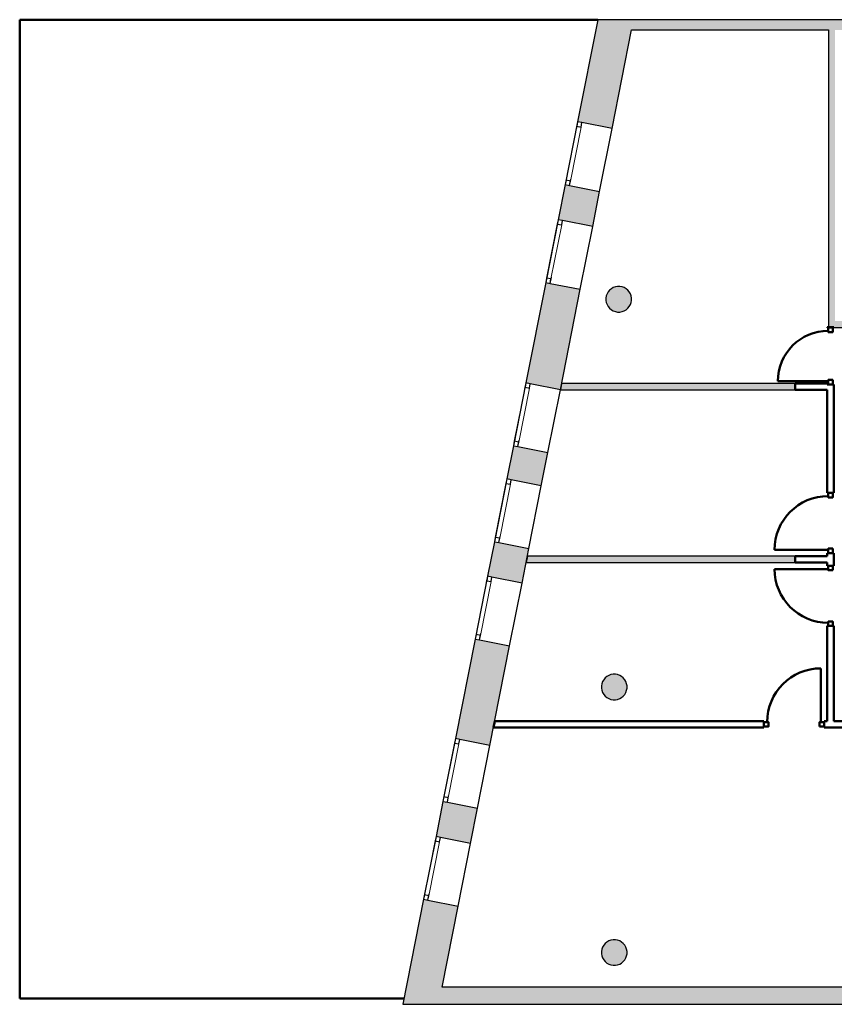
# Model space of a CAD drawing. Header units: metres. Extents: x -1 to 438, y -6 to 31.
# Tile 2 of 6: x 392 to 404, y 13 to 28. Entities that reach past the tile are written whole.
import ezdxf

# ---------------------------------------------------------------- set-up
doc = ezdxf.new("R2010")
doc.units = ezdxf.units.M
doc.linetypes.add('CONTINUA', pattern=[0])
doc.linetypes.add('PUNKT', pattern=[6.35, 0, -6.35])
for name, color, linetype, lineweight in [('3D P3 MURS', 7, 'CONTINUA', 25), ('3D P3 MURS NOUS', 7, 'CONTINUA', 25), ('3D P3 PILAR', 7, 'CONTINUA', 25), ('P3 ESCALES 2D', 7, 'CONTINUA', 25)]:
    doc.layers.add(name, color=color, linetype=linetype, lineweight=lineweight)

# ---------------------------------------------------------------- blocks, each defined once
blk = doc.blocks.new('_CLOSEDFILLED')
at = {"color": 0, "linetype": 'ByBlock', "lineweight": -2}
blk.add_solid([(-1, 0), (0, 0), (-1, 0)], dxfattribs=at)

msp = doc.modelspace()

# ---------------------------------------------------------------- hatches: boundary and pattern name
at = {"layer": '3D P3 MURS', "linetype": 'CONTINUA', "lineweight": 18, "true_color": 0xa0a0a0, "transparency": 33554687}
for points in [[(400.414, 26.633), (400.953, 26.526), (401.29, 28.228), (400.73, 28.228)], [(426.846, 28.228), (401.29, 28.228), (401.259, 28.068), (426.813, 28.068)], [(404.437, 23.519), (404.437, 28.068), (404.337, 28.068), (404.337, 23.422), (404.341, 23.422), (404.341, 23.519)], [(400.11, 25.103), (400.65, 24.996), (400.759, 25.545), (400.219, 25.652)], [(399.605, 22.552), (400.145, 22.445), (400.456, 24.015), (399.916, 24.122)], [(404.341, 23.419), (406.177, 23.419), (406.177, 23.519), (404.341, 23.519)], [(399.847, 20.944), (399.95, 21.465), (399.411, 21.571), (399.308, 21.051)], [(399.006, 19.53), (399.546, 19.423), (399.653, 19.963), (399.113, 20.07)], [(399.043, 16.886), (399.352, 18.442), (398.812, 18.549), (398.504, 16.993)], [(398.201, 15.463), (398.74, 15.356), (398.849, 15.905), (398.309, 16.012)], [(398.006, 14.482), (397.681, 12.841), (398.242, 12.841), (398.546, 14.375)], [(398.242, 12.841), (423.657, 12.841), (423.713, 13.111), (398.295, 13.111)]]:
    msp.add_hatch(color=253, dxfattribs=at).paths.add_polyline_path(points)
at = {"layer": '3D P3 MURS NOUS', "linetype": 'CONTINUA', "lineweight": 18, "true_color": 0x006e00, "transparency": 33554687}
for points in [[(400.145, 22.445), (403.817, 22.445), (403.817, 22.545), (400.165, 22.545)], [(399.609, 19.743), (403.817, 19.743), (403.817, 19.843), (399.629, 19.843)]]:
    msp.add_hatch(color=96, dxfattribs=at).paths.add_polyline_path(points)
at = {"layer": '3D P3 PILAR', "linetype": 'CONTINUA', "lineweight": 18, "transparency": 33554687}
for points in [[(401.074, 24.059), (401.04, 24.059), (401.005, 24.053), (400.972, 24.041), (400.942, 24.024), (400.915, 24.001), (400.893, 23.974), (400.875, 23.944), (400.863, 23.911), (400.857, 23.877), (400.857, 23.842), (400.863, 23.808), (400.875, 23.775), (400.893, 23.744), (400.915, 23.718), (400.942, 23.695), (400.972, 23.678), (401.005, 23.666), (401.04, 23.66), (401.074, 23.66), (401.109, 23.666), (401.142, 23.678), (401.172, 23.695), (401.199, 23.718), (401.221, 23.744), (401.239, 23.775), (401.251, 23.808), (401.257, 23.842), (401.257, 23.877), (401.251, 23.911), (401.239, 23.944), (401.221, 23.974), (401.199, 24.001), (401.172, 24.024), (401.142, 24.041), (401.109, 24.053)], [(401.004, 17.999), (400.97, 17.999), (400.935, 17.993), (400.902, 17.981), (400.872, 17.964), (400.845, 17.941), (400.823, 17.914), (400.805, 17.884), (400.793, 17.851), (400.787, 17.817), (400.787, 17.782), (400.793, 17.748), (400.805, 17.715), (400.823, 17.684), (400.845, 17.658), (400.872, 17.635), (400.902, 17.618), (400.935, 17.606), (400.97, 17.6), (401.004, 17.6), (401.039, 17.606), (401.072, 17.618), (401.102, 17.635), (401.129, 17.658), (401.151, 17.684), (401.169, 17.715), (401.181, 17.748), (401.187, 17.782), (401.187, 17.817), (401.181, 17.851), (401.169, 17.884), (401.151, 17.914), (401.129, 17.941), (401.102, 17.964), (401.072, 17.981), (401.039, 17.993)], [(401.004, 13.849), (400.97, 13.849), (400.935, 13.843), (400.902, 13.831), (400.872, 13.814), (400.845, 13.791), (400.823, 13.764), (400.805, 13.734), (400.793, 13.701), (400.787, 13.667), (400.787, 13.632), (400.793, 13.598), (400.805, 13.565), (400.823, 13.534), (400.845, 13.508), (400.872, 13.485), (400.902, 13.468), (400.935, 13.456), (400.97, 13.45), (401.004, 13.45), (401.039, 13.456), (401.072, 13.468), (401.102, 13.485), (401.129, 13.508), (401.151, 13.534), (401.169, 13.565), (401.181, 13.598), (401.187, 13.632), (401.187, 13.667), (401.181, 13.701), (401.169, 13.734), (401.151, 13.764), (401.129, 13.791), (401.102, 13.814), (401.072, 13.831), (401.039, 13.843)]]:
    msp.add_hatch(color=9, dxfattribs=at).paths.add_polyline_path(points)

# ---------------------------------------------------------------- linework, layer by layer
at = {"layer": '3D P3 MURS', "color": 7, "linetype": 'CONTINUA', "lineweight": 25, "transparency": 33554687}
for p, q in [((400.73, 28.228), (400.414, 26.633)), ((401.29, 28.228), (400.73, 28.228)), ((426.846, 28.228), (401.29, 28.228)), ((400.953, 26.526), (401.259, 28.068)), ((401.259, 28.068), (404.337, 28.068)), ((404.337, 28.068), (404.337, 23.422)), ((400.414, 26.633), (400.219, 25.652)), ((400.482, 26.619), (400.414, 26.633)), ((400.953, 26.526), (400.482, 26.619)), ((400.759, 25.545), (400.953, 26.526)), ((400.219, 25.652), (400.11, 25.103)), ((400.219, 25.652), (400.288, 25.638)), ((400.288, 25.638), (400.759, 25.545)), ((400.65, 24.996), (400.759, 25.545)), ((400.11, 25.103), (399.916, 24.122)), ((400.179, 25.089), (400.11, 25.103)), ((400.65, 24.996), (400.179, 25.089)), ((400.456, 24.015), (400.65, 24.996)), ((399.916, 24.122), (399.605, 22.552)), ((399.916, 24.122), (399.985, 24.108)), ((399.985, 24.108), (400.456, 24.015)), ((400.145, 22.445), (400.456, 24.015)), ((404.337, 23.422), (404.341, 23.422)), ((404.341, 23.422), (404.341, 23.419)), ((404.341, 23.419), (406.177, 23.419)), ((399.605, 22.552), (399.411, 21.571)), ((399.674, 22.539), (399.605, 22.552)), ((400.145, 22.445), (399.674, 22.539)), ((399.95, 21.465), (400.145, 22.445)), ((399.411, 21.571), (399.308, 21.051)), ((399.411, 21.571), (399.48, 21.558)), ((399.48, 21.558), (399.95, 21.465)), ((399.847, 20.944), (399.95, 21.465)), ((399.308, 21.051), (399.113, 20.07)), ((399.376, 21.037), (399.308, 21.051)), ((399.847, 20.944), (399.376, 21.037)), ((399.653, 19.963), (399.847, 20.944)), ((399.113, 20.07), (399.006, 19.53)), ((399.113, 20.07), (399.182, 20.056)), ((399.182, 20.056), (399.653, 19.963)), ((399.546, 19.423), (399.653, 19.963)), ((399.006, 19.53), (398.812, 18.549)), ((399.075, 19.517), (399.006, 19.53)), ((399.546, 19.423), (399.075, 19.517)), ((399.352, 18.442), (399.546, 19.423)), ((398.812, 18.549), (398.504, 16.993)), ((398.812, 18.549), (398.881, 18.536)), ((398.881, 18.536), (399.352, 18.442)), ((399.043, 16.886), (399.352, 18.442)), ((398.504, 16.993), (398.309, 16.012)), ((398.572, 16.98), (398.504, 16.993)), ((399.043, 16.886), (398.572, 16.98)), ((398.849, 15.905), (399.043, 16.886)), ((398.309, 16.012), (398.201, 15.463)), ((398.309, 16.012), (398.378, 15.999)), ((398.378, 15.999), (398.849, 15.905)), ((398.74, 15.356), (398.849, 15.905)), ((398.201, 15.463), (398.006, 14.482)), ((398.269, 15.449), (398.201, 15.463)), ((398.74, 15.356), (398.269, 15.449)), ((398.546, 14.375), (398.74, 15.356)), ((398.006, 14.482), (397.681, 12.841)), ((398.006, 14.482), (398.075, 14.468)), ((398.075, 14.468), (398.546, 14.375)), ((398.295, 13.111), (398.546, 14.375)), ((423.713, 13.111), (398.295, 13.111)), ((397.681, 12.841), (398.242, 12.841)), ((398.242, 12.841), (423.657, 12.841))]:
    msp.add_line(p, q, dxfattribs=at)
at = {"layer": '3D P3 MURS', "color": 7, "linetype": 'PUNKT', "lineweight": 25, "transparency": 33554687}
for p, q in [((400.414, 26.633), (400.219, 25.652)), ((400.482, 26.619), (400.414, 26.633)), ((400.288, 25.638), (400.482, 26.619)), ((400.219, 25.652), (400.288, 25.638)), ((400.11, 25.103), (399.916, 24.122)), ((399.985, 24.108), (400.179, 25.089)), ((400.179, 25.089), (400.11, 25.103)), ((399.916, 24.122), (399.985, 24.108)), ((399.605, 22.552), (399.411, 21.571)), ((399.48, 21.558), (399.674, 22.539)), ((399.674, 22.539), (399.605, 22.552)), ((399.411, 21.571), (399.48, 21.558)), ((399.308, 21.051), (399.113, 20.07)), ((399.182, 20.056), (399.376, 21.037)), ((399.376, 21.037), (399.308, 21.051)), ((399.113, 20.07), (399.182, 20.056)), ((399.006, 19.53), (398.812, 18.549)), ((398.881, 18.536), (399.075, 19.517)), ((399.075, 19.517), (399.006, 19.53)), ((398.812, 18.549), (398.881, 18.536)), ((398.504, 16.993), (398.309, 16.012)), ((398.378, 15.999), (398.572, 16.98)), ((398.572, 16.98), (398.504, 16.993)), ((398.309, 16.012), (398.378, 15.999)), ((398.201, 15.463), (398.006, 14.482)), ((398.075, 14.468), (398.269, 15.449)), ((398.269, 15.449), (398.201, 15.463)), ((398.006, 14.482), (398.075, 14.468))]:
    msp.add_line(p, q, dxfattribs=at)
at = {"layer": '3D P3 MURS', "color": 7, "linetype": 'CONTINUA', "lineweight": 25, "transparency": 33554687}
for points in [[(400.414, 26.633), (400.4, 26.564), (400.469, 26.551), (400.482, 26.619), (400.414, 26.633)], [(400.233, 25.721), (400.219, 25.652), (400.288, 25.638), (400.302, 25.707), (400.233, 25.721)], [(400.11, 25.103), (400.097, 25.034), (400.166, 25.02), (400.179, 25.089), (400.11, 25.103)], [(399.93, 24.19), (399.916, 24.122), (399.985, 24.108), (399.998, 24.177), (399.93, 24.19)], [(399.605, 22.552), (399.592, 22.484), (399.66, 22.47), (399.674, 22.539), (399.605, 22.552)], [(399.424, 21.64), (399.411, 21.571), (399.48, 21.558), (399.493, 21.626), (399.424, 21.64)], [(399.308, 21.051), (399.294, 20.982), (399.363, 20.968), (399.376, 21.037), (399.308, 21.051)], [(399.127, 20.138), (399.113, 20.07), (399.182, 20.056), (399.196, 20.125), (399.127, 20.138)], [(399.006, 19.53), (398.993, 19.461), (399.061, 19.448), (399.075, 19.517), (399.006, 19.53)], [(398.826, 18.618), (398.812, 18.549), (398.881, 18.536), (398.894, 18.604), (398.826, 18.618)], [(398.504, 16.993), (398.49, 16.924), (398.559, 16.911), (398.572, 16.98), (398.504, 16.993)], [(398.323, 16.081), (398.309, 16.012), (398.378, 15.999), (398.392, 16.067), (398.323, 16.081)], [(398.201, 15.463), (398.187, 15.394), (398.256, 15.381), (398.269, 15.449), (398.201, 15.463)], [(398.02, 14.551), (398.006, 14.482), (398.075, 14.468), (398.089, 14.537), (398.02, 14.551)]]:
    msp.add_lwpolyline(points, close=True, dxfattribs=at)
at = {"layer": '3D P3 MURS', "color": 40, "linetype": 'CONTINUA', "lineweight": 18, "transparency": 33554687}
for points in [[(400.4, 26.564), (400.233, 25.721), (400.302, 25.707), (400.469, 26.551), (400.4, 26.564)], [(400.097, 25.034), (399.93, 24.19), (399.998, 24.177), (400.166, 25.02), (400.097, 25.034)], [(399.592, 22.484), (399.424, 21.64), (399.493, 21.626), (399.66, 22.47), (399.592, 22.484)], [(399.294, 20.982), (399.127, 20.138), (399.196, 20.125), (399.363, 20.968), (399.294, 20.982)], [(398.993, 19.461), (398.826, 18.618), (398.894, 18.604), (399.061, 19.448), (398.993, 19.461)], [(398.49, 16.924), (398.323, 16.081), (398.392, 16.067), (398.559, 16.911), (398.49, 16.924)], [(398.187, 15.394), (398.02, 14.551), (398.089, 14.537), (398.256, 15.381), (398.187, 15.394)]]:
    msp.add_lwpolyline(points, close=True, dxfattribs=at)
at = {"layer": '3D P3 MURS NOUS', "color": 4, "linetype": 'CONTINUA', "lineweight": 50, "transparency": 33554687}
for p, q in [((404.317, 23.422), (404.317, 23.416)), ((404.417, 23.422), (404.317, 23.422)), ((404.417, 23.416), (404.317, 23.416)), ((404.417, 23.416), (404.417, 23.422)), ((404.332, 22.578), (403.544, 22.578)), ((404.317, 22.545), (403.817, 22.545)), ((403.817, 22.545), (403.817, 22.445)), ((404.317, 22.528), (404.317, 22.545)), ((404.317, 22.528), (404.417, 22.528)), ((404.417, 20.833), (404.417, 22.528)), ((403.817, 22.445), (404.317, 22.445)), ((404.317, 22.445), (404.317, 20.833)), ((404.417, 20.833), (404.317, 20.833)), ((404.332, 19.943), (403.492, 19.943)), ((404.317, 19.893), (404.417, 19.893)), ((404.317, 19.893), (404.317, 19.843)), ((404.417, 19.693), (404.417, 19.893)), ((404.317, 19.843), (403.817, 19.843)), ((403.817, 19.843), (403.817, 19.743)), ((403.817, 19.743), (404.317, 19.743)), ((404.317, 19.743), (404.317, 19.693)), ((404.332, 19.643), (403.492, 19.643)), ((404.417, 19.693), (404.317, 19.693)), ((404.317, 18.753), (404.417, 18.753)), ((404.317, 18.753), (404.317, 17.266)), ((404.417, 17.266), (404.417, 18.753)), ((404.217, 17.251), (404.217, 18.091)), ((399.119, 17.266), (399.099, 17.166)), ((403.327, 17.266), (399.119, 17.266)), ((403.327, 17.266), (403.327, 17.166)), ((404.267, 17.166), (404.267, 17.266)), ((404.317, 17.266), (404.267, 17.266)), ((404.658, 17.266), (404.417, 17.266)), ((399.099, 17.166), (403.327, 17.166)), ((404.267, 17.166), (404.317, 17.166)), ((404.317, 17.166), (404.658, 17.166))]:
    msp.add_line(p, q, dxfattribs=at)
at = {"layer": '3D P3 MURS NOUS', "color": 7, "linetype": 'CONTINUA', "lineweight": 25, "transparency": 33554687}
for p, q in [((400.165, 22.545), (400.145, 22.445)), ((403.817, 22.545), (400.165, 22.545)), ((403.817, 22.445), (403.817, 22.545)), ((400.145, 22.445), (403.817, 22.445)), ((399.629, 19.843), (399.609, 19.743)), ((399.609, 19.743), (403.817, 19.743)), ((403.817, 19.843), (399.629, 19.843)), ((403.817, 19.743), (403.817, 19.843))]:
    msp.add_line(p, q, dxfattribs=at)
at = {"layer": '3D P3 MURS NOUS', "color": 4, "linetype": 'CONTINUA', "lineweight": 50, "transparency": 33554687}
for points in [[(404.402, 23.416), (404.402, 23.346), (404.332, 23.346), (404.332, 23.416), (404.402, 23.416)], [(404.402, 22.598), (404.402, 22.528), (404.332, 22.528), (404.332, 22.598), (404.402, 22.598)], [(404.402, 20.833), (404.402, 20.763), (404.332, 20.763), (404.332, 20.833), (404.402, 20.833)], [(404.402, 19.963), (404.402, 19.893), (404.332, 19.893), (404.332, 19.963), (404.402, 19.963)], [(404.402, 19.623), (404.402, 19.693), (404.332, 19.693), (404.332, 19.623), (404.402, 19.623)], [(404.402, 18.753), (404.402, 18.823), (404.332, 18.823), (404.332, 18.753), (404.402, 18.753)], [(403.327, 17.181), (403.397, 17.181), (403.397, 17.251), (403.327, 17.251), (403.327, 17.181)], [(404.197, 17.181), (404.267, 17.181), (404.267, 17.251), (404.197, 17.251), (404.197, 17.181)]]:
    msp.add_lwpolyline(points, close=True, dxfattribs=at)
for centre, radius, start, end in [((404.332, 22.578), 0.788, 90, 180), ((404.332, 19.943), 0.84, 90, 180), ((404.332, 19.643), 0.84, 180, 270), ((404.217, 17.251), 0.84, 90, 180)]:
    msp.add_arc(centre, radius, start, end, dxfattribs=at)
at = {"layer": '3D P3 PILAR', "color": 7, "linetype": 'CONTINUA', "lineweight": 25, "transparency": 33554687}
for p, q in [((400.942, 24.024), (400.915, 24.001)), ((400.972, 24.041), (400.942, 24.024)), ((401.005, 24.053), (400.972, 24.041)), ((401.04, 24.059), (401.005, 24.053)), ((401.074, 24.059), (401.04, 24.059)), ((401.109, 24.053), (401.074, 24.059)), ((401.142, 24.041), (401.109, 24.053)), ((401.172, 24.024), (401.142, 24.041)), ((401.199, 24.001), (401.172, 24.024)), ((400.863, 23.911), (400.857, 23.877)), ((400.857, 23.877), (400.857, 23.842)), ((400.875, 23.944), (400.863, 23.911)), ((400.893, 23.974), (400.875, 23.944)), ((400.915, 24.001), (400.893, 23.974)), ((401.221, 23.974), (401.199, 24.001)), ((401.239, 23.944), (401.221, 23.974)), ((401.251, 23.911), (401.239, 23.944)), ((401.257, 23.877), (401.251, 23.911)), ((401.257, 23.842), (401.257, 23.877)), ((400.857, 23.842), (400.863, 23.808)), ((400.863, 23.808), (400.875, 23.775)), ((400.875, 23.775), (400.893, 23.744)), ((400.893, 23.744), (400.915, 23.718)), ((400.915, 23.718), (400.942, 23.695)), ((401.172, 23.695), (401.199, 23.718)), ((401.199, 23.718), (401.221, 23.744)), ((401.221, 23.744), (401.239, 23.775)), ((401.239, 23.775), (401.251, 23.808)), ((401.251, 23.808), (401.257, 23.842)), ((400.942, 23.695), (400.972, 23.678)), ((400.972, 23.678), (401.005, 23.666)), ((401.005, 23.666), (401.04, 23.66)), ((401.04, 23.66), (401.074, 23.66)), ((401.074, 23.66), (401.109, 23.666)), ((401.109, 23.666), (401.142, 23.678)), ((401.142, 23.678), (401.172, 23.695)), ((400.793, 17.851), (400.787, 17.817)), ((400.805, 17.884), (400.793, 17.851)), ((400.823, 17.914), (400.805, 17.884)), ((400.845, 17.941), (400.823, 17.914)), ((400.872, 17.964), (400.845, 17.941)), ((400.902, 17.981), (400.872, 17.964)), ((400.935, 17.993), (400.902, 17.981)), ((400.97, 17.999), (400.935, 17.993)), ((401.004, 17.999), (400.97, 17.999)), ((401.039, 17.993), (401.004, 17.999)), ((401.072, 17.981), (401.039, 17.993)), ((401.102, 17.964), (401.072, 17.981)), ((401.129, 17.941), (401.102, 17.964)), ((401.151, 17.914), (401.129, 17.941)), ((401.169, 17.884), (401.151, 17.914)), ((401.181, 17.851), (401.169, 17.884)), ((401.187, 17.817), (401.181, 17.851)), ((400.787, 17.817), (400.787, 17.782)), ((400.787, 17.782), (400.793, 17.748)), ((400.793, 17.748), (400.805, 17.715)), ((400.805, 17.715), (400.823, 17.684)), ((401.151, 17.684), (401.169, 17.715)), ((401.169, 17.715), (401.181, 17.748)), ((401.181, 17.748), (401.187, 17.782)), ((401.187, 17.782), (401.187, 17.817)), ((400.823, 17.684), (400.845, 17.658)), ((400.845, 17.658), (400.872, 17.635)), ((400.872, 17.635), (400.902, 17.618)), ((400.902, 17.618), (400.935, 17.606)), ((400.935, 17.606), (400.97, 17.6)), ((400.97, 17.6), (401.004, 17.6)), ((401.004, 17.6), (401.039, 17.606)), ((401.039, 17.606), (401.072, 17.618)), ((401.072, 17.618), (401.102, 17.635)), ((401.102, 17.635), (401.129, 17.658)), ((401.129, 17.658), (401.151, 17.684)), ((400.97, 13.849), (400.935, 13.843)), ((401.004, 13.849), (400.97, 13.849)), ((401.039, 13.843), (401.004, 13.849)), ((400.793, 13.701), (400.787, 13.667)), ((400.805, 13.734), (400.793, 13.701)), ((400.823, 13.764), (400.805, 13.734)), ((400.845, 13.791), (400.823, 13.764)), ((400.872, 13.814), (400.845, 13.791)), ((400.902, 13.831), (400.872, 13.814)), ((400.935, 13.843), (400.902, 13.831)), ((401.072, 13.831), (401.039, 13.843)), ((401.102, 13.814), (401.072, 13.831)), ((401.129, 13.791), (401.102, 13.814)), ((401.151, 13.764), (401.129, 13.791)), ((401.169, 13.734), (401.151, 13.764)), ((401.181, 13.701), (401.169, 13.734)), ((401.187, 13.667), (401.181, 13.701)), ((400.787, 13.667), (400.787, 13.632)), ((400.787, 13.632), (400.793, 13.598)), ((400.793, 13.598), (400.805, 13.565)), ((400.805, 13.565), (400.823, 13.534)), ((401.151, 13.534), (401.169, 13.565)), ((401.169, 13.565), (401.181, 13.598)), ((401.181, 13.598), (401.187, 13.632)), ((401.187, 13.632), (401.187, 13.667)), ((400.823, 13.534), (400.845, 13.508)), ((400.845, 13.508), (400.872, 13.485)), ((400.872, 13.485), (400.902, 13.468)), ((400.902, 13.468), (400.935, 13.456)), ((400.935, 13.456), (400.97, 13.45)), ((400.97, 13.45), (401.004, 13.45)), ((401.004, 13.45), (401.039, 13.456)), ((401.039, 13.456), (401.072, 13.468)), ((401.072, 13.468), (401.102, 13.485)), ((401.102, 13.485), (401.129, 13.508)), ((401.129, 13.508), (401.151, 13.534))]:
    msp.add_line(p, q, dxfattribs=at)
at = {"layer": 'P3 ESCALES 2D', "color": 202, "lineweight": 50, "transparency": 33554687}
for p, q in [((391.693, 28.228), (391.693, 12.929)), ((400.73, 28.228), (391.693, 28.228)), ((391.693, 12.929), (397.699, 12.929))]:
    msp.add_line(p, q, dxfattribs=at)

# ---------------------------------------------------------------- block references
at = {"layer": '3D P3 PILAR', "color": 7, "linetype": 'CONTINUA', "lineweight": 25, "transparency": 33554687, "xscale": 0.0002666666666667, "yscale": 0.0002666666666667, "zscale": 0.0002666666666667}
for p in [(401.057, 23.859), (400.987, 17.799), (400.987, 13.649)]:
    msp.add_blockref('_CLOSEDFILLED', p, dxfattribs=at)

doc.saveas('drawing.dxf')
